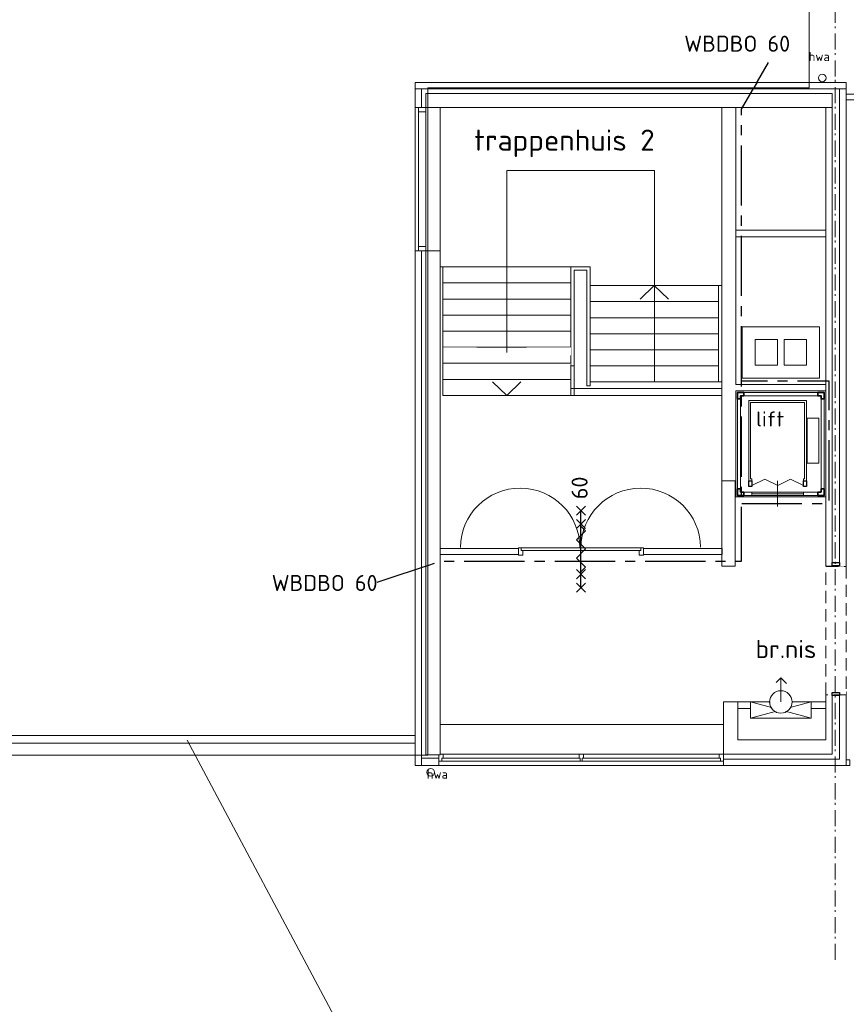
# Model space of a CAD drawing. Header units: millimetres. Extents: x -126050 to 29524, y -41406 to 36511.
# Tile 6 of 14: x -89625 to -76768, y -12340 to 2982. Entities that reach past the tile are written whole.
import ezdxf

# ---------------------------------------------------------------- set-up
doc = ezdxf.new("R2010")
doc.units = ezdxf.units.MM
doc.header["$LTSCALE"] = 100
for name, pattern in [('B0202', [28.125, 18.75, -3.125, 3.125, -3.125]), ('HIDDEN', [9.525, 6.35, -3.175]), ('STYLE_06', [0.416656, 0.25, -0.083313, 0.027771, -0.055573])]:
    doc.linetypes.add(name, pattern=pattern)
for name, color, linetype in [('AL65_BEVEILIGING', 1, 'Continuous'), ('AT1A_TEKST', 2, 'Continuous'), ('br.compartimentering', 4, 'B0202')]:
    doc.layers.add(name, color=color, linetype=linetype)
doc.layers.add('None', color=7, linetype='Continuous', lineweight=5)
doc.styles.add('03_100', font='isocpeur.ttf')
doc.styles.add('Tekton Plus Regular', font='isocpeur.ttf')

# ---------------------------------------------------------------- blocks, each defined once
blk = doc.blocks.new('Group-58')
at = {"color": 8, "linetype": 'Continuous', "lineweight": 5}
blk.add_wipeout([(-7325.5, -5396.7), (-7265.5, -5396.7), (-7265.5, -5486.7), (-7325.5, -5486.7)], dxfattribs=at).dxf.layer = 'None'
at = {"layer": 'None', "color": 8, "linetype": 'Continuous', "lineweight": 5}
blk.add_lwpolyline([(-7325.5, -5396.7), (-7265.5, -5396.7), (-7265.5, -5486.7), (-7325.5, -5486.7)], close=True, dxfattribs=at)
blk = doc.blocks.new('Group-73')
at = {"layer": 'None', "color": 8, "linetype": 'Continuous', "lineweight": 5}
for q in [(-10528.5, 1772.3), (-10087.5, 1772.3)]:
    blk.add_line((-10308.5, 1983.3), q, dxfattribs=at)
blk = doc.blocks.new('Group-74')
at = {"layer": 'None', "color": 8, "linetype": 'Continuous', "lineweight": 5}
for q in [(-12823.5, 485.3), (-12382.5, 485.3)]:
    blk.add_line((-12603.5, 273.3), q, dxfattribs=at)
blk = doc.blocks.new('Group-75')
at = {"color": 8, "linetype": 'Continuous', "lineweight": 5}
blk.add_wipeout([(-13660.5, -4846.7), (-9230.5, -4846.7), (-9230.5, -5486.7), (-13660.5, -5486.7)], dxfattribs=at).dxf.layer = 'None'
at = {"layer": 'None', "color": 8, "linetype": 'Continuous', "lineweight": 5}
blk.add_lwpolyline([(-13660.5, -4846.7), (-9230.5, -4846.7), (-9230.5, -5486.7), (-13660.5, -5486.7)], close=True, dxfattribs=at)
at = {"color": 8, "linetype": 'Continuous', "lineweight": 5}
blk.add_wipeout([(-13660.5, -5306.7), (-9230.5, -5306.7), (-9230.5, -5420.7), (-13660.5, -5420.7)], dxfattribs=at).dxf.layer = 'None'
at = {"layer": 'None', "color": 8, "linetype": 'Continuous', "lineweight": 5}
blk.add_lwpolyline([(-13660.5, -5306.7), (-9230.5, -5306.7), (-9230.5, -5420.7), (-13660.5, -5420.7)], close=True, dxfattribs=at)
at = {"color": 8, "linetype": 'Continuous', "lineweight": 5}
for points in [[(-13660.5, -5420.7), (-13660.5, -5306.7), (-13592.5, -5306.7), (-13592.5, -5370.7), (-13613.5, -5370.7), (-13613.5, -5420.7)], [(-11459.5, -5420.7), (-11431.5, -5420.7), (-11431.5, -5370.7), (-11411.5, -5370.7), (-11411.5, -5306.7), (-11479.5, -5306.7), (-11479.5, -5370.7), (-11459.5, -5370.7)], [(-9230.5, -5420.7), (-9230.5, -5306.7), (-9298.5, -5306.7), (-9298.5, -5370.7), (-9277.5, -5370.7), (-9277.5, -5420.7)]]:
    blk.add_wipeout(points, dxfattribs=at).dxf.layer = 'None'
at = {"layer": 'None', "color": 8, "linetype": 'Continuous', "lineweight": 5}
for p, q in [((-11479.5, -5370.7), (-13592.5, -5370.7)), ((-9298.5, -5370.7), (-11411.5, -5370.7))]:
    blk.add_line(p, q, dxfattribs=at)
for points in [[(-13660.5, -5420.7), (-13660.5, -5306.7), (-13592.5, -5306.7), (-13592.5, -5370.7), (-13613.5, -5370.7), (-13613.5, -5420.7)], [(-11459.5, -5420.7), (-11431.5, -5420.7), (-11431.5, -5370.7), (-11411.5, -5370.7), (-11411.5, -5306.7), (-11479.5, -5306.7), (-11479.5, -5370.7), (-11459.5, -5370.7)], [(-9230.5, -5420.7), (-9230.5, -5306.7), (-9298.5, -5306.7), (-9298.5, -5370.7), (-9277.5, -5370.7), (-9277.5, -5420.7)]]:
    blk.add_lwpolyline(points, close=True, dxfattribs=at)
blk = doc.blocks.new('Group-76')
at = {"color": 8, "linetype": 'Continuous', "lineweight": 5}
blk.add_wipeout([(-14030.5, 4753.3), (-13640.5, 4753.3), (-13640.5, 2523.3), (-14030.5, 2523.3)], dxfattribs=at).dxf.layer = 'None'
at = {"layer": 'None', "color": 8, "linetype": 'Continuous', "lineweight": 5}
blk.add_lwpolyline([(-14030.5, 4753.3), (-13640.5, 4753.3), (-13640.5, 2523.3), (-14030.5, 2523.3)], close=True, dxfattribs=at)
at = {"color": 8, "linetype": 'Continuous', "lineweight": 5}
blk.add_wipeout([(-13974.5, 4753.3), (-13860.5, 4753.3), (-13860.5, 2523.3), (-13974.5, 2523.3)], dxfattribs=at).dxf.layer = 'None'
at = {"layer": 'None', "color": 8, "linetype": 'Continuous', "lineweight": 5}
blk.add_lwpolyline([(-13974.5, 4753.3), (-13860.5, 4753.3), (-13860.5, 2523.3), (-13974.5, 2523.3)], close=True, dxfattribs=at)
at = {"color": 8, "linetype": 'Continuous', "lineweight": 5}
for points in [[(-13974.5, 4753.3), (-13860.5, 4753.3), (-13860.5, 4686.3), (-13974.5, 4686.3)], [(-13974.5, 2590.3), (-13860.5, 2590.3), (-13860.5, 2523.3), (-13974.5, 2523.3)]]:
    blk.add_wipeout(points, dxfattribs=at).dxf.layer = 'None'
at = {"layer": 'None', "color": 8, "linetype": 'Continuous', "lineweight": 5}
for points in [[(-13974.5, 4753.3), (-13860.5, 4753.3), (-13860.5, 4686.3), (-13974.5, 4686.3)], [(-13974.5, 2590.3), (-13860.5, 2590.3), (-13860.5, 2523.3), (-13974.5, 2523.3)]]:
    blk.add_lwpolyline(points, close=True, dxfattribs=at)
blk = doc.blocks.new('Group-77')
at = {"layer": 'None', "color": 8, "insert": (-7908, 5617), "char_height": 279.98, "attachment_point": 1, "line_spacing_factor": 0.979769, "style": 'Tekton Plus Regular'}
blk.add_mtext('{\\H0.5036x;\\lhwa}', dxfattribs=at)
at = {"color": 8, "linetype": 'Continuous', "lineweight": 5}
blk.add_wipeout([(-7654, 5256), (-7637, 5214), (-7656, 5172), (-7698, 5156), (-7740, 5174), (-7756, 5217), (-7738, 5258), (-7695, 5275)], dxfattribs=at).dxf.layer = 'None'
at = {"layer": 'None', "color": 8, "linetype": 'Continuous', "lineweight": 5}
blk.add_circle((-7696, 5215), 59.4, dxfattribs=at)
blk = doc.blocks.new('Group-91')
at = {"layer": 'None', "color": 8, "linetype": 'Continuous', "lineweight": 5}
for q in [(-8414, -4196), (-8252, -4211)]:
    blk.add_line((-8340, -4122), q, dxfattribs=at)
at = {"layer": 'None', "color": 8, "insert": (-8732, -3532), "char_height": 279.32, "attachment_point": 1, "line_spacing_factor": 0.981329, "style": 'Tekton Plus Regular'}
blk.add_mtext('{\\H1.007x;\\lbr.nis}', dxfattribs=at)
at = {"color": 8, "linetype": 'Continuous', "lineweight": 5}
blk.add_wipeout([(-8810, -4497), (-7870, -4497), (-7870, -4747), (-8810, -4747)], dxfattribs=at).dxf.layer = 'None'
at = {"layer": 'None', "color": 8, "linetype": 'Continuous', "lineweight": 5}
for p, q in [((-7870, -4497), (-8810, -4747)), ((-7870, -4747), (-8810, -4497))]:
    blk.add_line(p, q, dxfattribs=at)
blk.add_lwpolyline([(-8810, -4497), (-7870, -4497), (-7870, -4747), (-8810, -4747)], close=True, dxfattribs=at)
at = {"color": 8, "linetype": 'Continuous', "lineweight": 5}
blk.add_wipeout([(-8358, -4323), (-8230, -4361), (-8166, -4479), (-8205, -4607), (-8322, -4671), (-8451, -4632), (-8514, -4515), (-8476, -4386)], dxfattribs=at).dxf.layer = 'None'
at = {"layer": 'None', "color": 8, "linetype": 'Continuous', "lineweight": 5}
blk.add_line((-8340, -4497), (-8340, -4122), dxfattribs=at)
blk.add_circle((-8340, -4497), 175, dxfattribs=at)
blk = doc.blocks.new('Group-104')
at = {"layer": 'None', "color": 8, "linetype": 'Continuous', "lineweight": 5}
for p, q in [((-8789.5, -1128.7), (-8589.5, -1028.7)), ((-8389.5, -1128.7), (-8589.5, -1028.7)), ((-8389.5, -1128.7), (-8189.5, -1028.7)), ((-7989.5, -1128.7), (-8189.5, -1028.7))]:
    blk.add_line(p, q, dxfattribs=at)
blk = doc.blocks.new('Group-105')
at = {"layer": 'None', "color": 8, "linetype": 'Continuous', "lineweight": 5}
for p, q in [((-8390.5, -1456.7), (-8390.5, -1056.7)), ((-8790.5, -1256.7), (-7990.5, -1256.7))]:
    blk.add_line(p, q, dxfattribs=at)
at = {"layer": 'None', "color": 140, "linetype": 'Continuous', "lineweight": 15, "flags": 128}
for points in [[(-9015.5, 318.3), (-9015.5, -1281.7), (-7665.5, -1281.7), (-7665.5, 318.3)], [(-7715.5, 268.3), (-7715.5, -1231.7), (-8965.5, -1231.7), (-8965.5, 268.3)]]:
    blk.add_lwpolyline(points, close=True, dxfattribs=at)
at = {"layer": 'None', "color": 1, "linetype": 'Continuous', "lineweight": 35}
for points in [[(-8915.5, 268.3), (-8965.5, 268.3), (-8965.5, 218.3), (-9015.5, 218.3), (-9015.5, 268.3), (-9015.5, 318.3), (-8965.5, 318.3), (-8915.5, 318.3)], [(-7765.5, 268.3), (-7715.5, 268.3), (-7715.5, 218.3), (-7665.5, 218.3), (-7665.5, 268.3), (-7665.5, 318.3), (-7715.5, 318.3), (-7765.5, 318.3)], [(-8915.5, -1231.7), (-8965.5, -1231.7), (-8965.5, -1181.7), (-9015.5, -1181.7), (-9015.5, -1231.7), (-9015.5, -1281.7), (-8965.5, -1281.7), (-8915.5, -1281.7)], [(-7765.5, -1231.7), (-7715.5, -1231.7), (-7715.5, -1181.7), (-7665.5, -1181.7), (-7665.5, -1231.7), (-7665.5, -1281.7), (-7715.5, -1281.7), (-7765.5, -1281.7)]]:
    blk.add_lwpolyline(points, close=True, dxfattribs=at)
at = {"layer": 'None', "color": 140, "linetype": 'Continuous', "lineweight": 15}
for points in [[(-7940.5, 193.3), (-8840.5, 193.3), (-8840.5, -1056.7), (-8790.5, -1056.7), (-8790.5, -1026.7), (-8810.5, -1026.7), (-8810.5, 163.3), (-7970.5, 163.3), (-7970.5, -1026.7), (-7990.5, -1026.7), (-7990.5, -1056.7), (-7940.5, -1056.7)], [(-7930.5, -81.7), (-7750.5, -81.7), (-7750.5, -781.7), (-7930.5, -781.7)], [(-8790.5, -1231.7), (-7990.5, -1231.7), (-7990.5, -1281.7), (-8790.5, -1281.7)]]:
    blk.add_lwpolyline(points, close=True, dxfattribs=at)
at = {"layer": 'None', "color": 92, "linetype": 'Continuous', "lineweight": 25}
for points in [[(-8840.5, -1056.7), (-8790.5, -1056.7), (-8790.5, -1141.7), (-8840.5, -1141.7)], [(-7990.5, -1056.7), (-7940.5, -1056.7), (-7940.5, -1141.7), (-7990.5, -1141.7)]]:
    blk.add_lwpolyline(points, close=True, dxfattribs=at)
at = {"layer": 'None', "color": 7}
blk.add_blockref('Group-104', (0, 0), dxfattribs=at)
at = {"layer": 'None', "color": 1, "insert": (-8726.5, 24.2), "char_height": 234.76, "attachment_point": 1, "line_spacing_factor": 0.980392, "style": 'Tekton Plus Regular'}
blk.add_mtext('lift', dxfattribs=at)
blk = doc.blocks.new('60min br.w.')
at = {"layer": 'AL65_BEVEILIGING'}
for p, q in [((-671, 71), (-529, -71)), ((-671, -71), (-529, 71)), ((-600, 0), (600, 0)), ((-461, 71), (-319, -71)), ((-461, -71), (-319, 71)), ((319, -71), (461, 71)), ((319, 71), (461, -71)), ((529, -71), (671, 71)), ((529, 71), (671, -71))]:
    blk.add_line(p, q, dxfattribs=at)
blk.add_lwpolyline([(-351, 0), (-280, -71), (-139, 71), (3, -71), (144, 71), (286, -71), (356, 0)], dxfattribs=at)
at = {"layer": 'AL65_BEVEILIGING', "style": '03_100'}
blk.add_text('60', height=250, dxfattribs=at).set_placement((777, -104))

msp = doc.modelspace()

# ---------------------------------------------------------------- linework, layer by layer
at = {"layer": 'None', "color": 8, "linetype": 'Continuous', "lineweight": 5}
for p, q in [((-79754, 638), (-82050, 638)), ((-77086, -3385), (-77086, -4570))]:
    msp.add_line(p, q, dxfattribs=at)
at = {"layer": 'None', "color": 140, "linetype": 'Continuous', "lineweight": 15}
msp.add_lwpolyline([(-79924, -5245), (-79924, -5245), (-79734, -5245), (-78979, -5245), (-78701, -5245), (-78701, -5342), (-79734, -5342), (-79924, -5342), (-79924, -5342)], close=True, dxfattribs=at)

# ---------------------------------------------------------------- block references
at = {"layer": 'None', "color": 7}
for name in ['Group-75', 'Group-58']:
    msp.add_blockref(name, (-69446, -3138), dxfattribs=at)

# ---------------------------------------------------------------- texts
at = {"layer": 'AT1A_TEKST', "style": '03_100'}
for p in [(-79289, 2484), (-85706, -5908)]:
    msp.add_text('WBDBO 60', height=250, dxfattribs=at).set_placement(p)

# ---------------------------------------------------------------- wipeouts: each hides what was drawn before it
at = {"color": 8, "linetype": 'Continuous', "lineweight": 5}
for points in [[(-76772, 1825), (-27908, 1825), (-27908, 1735), (-76772, 1735)], [(-83046, -865), (-81052, -865), (-81052, -1115), (-83046, -1115)], [(-78756, -1155), (-78706, -1155), (-78706, -2655), (-78756, -2655)], [(-77186, -1795), (-77186, -2595), (-77561, -2595), (-77561, -2395), (-77386, -2395), (-77386, -1995), (-77561, -1995), (-77561, -1795)], [(-78486, -7635), (-77086, -7635), (-77086, -7735), (-78486, -7735)], [(-90535, -8155), (-83476, -8155), (-83476, -8275), (-90535, -8275)]]:
    msp.add_wipeout(points, dxfattribs=at).dxf.layer = 'None'
at = {"color": 1, "linetype": 'Continuous', "lineweight": 35}
msp.add_wipeout([(-82556, 820), (-79770, 820), (-79770, 1354), (-82556, 1354)], dxfattribs=at).dxf.layer = 'None'
at = {"color": 140, "linetype": 'Continuous', "lineweight": 15}
msp.add_wipeout([(-78486, -295), (-77086, -295), (-77086, -395), (-78486, -395)], dxfattribs=at).dxf.layer = 'None'

# ---------------------------------------------------------------- next in the draw order: linework, layer by layer
at = {"layer": 'None', "color": 8, "linetype": 'Continuous', "lineweight": 5}
for points in [[(-76772, 1825), (-27908, 1825), (-27908, 1735), (-76772, 1735)], [(-83046, -865), (-81052, -865), (-81052, -1115), (-83046, -1115)], [(-78756, -1155), (-78706, -1155), (-78706, -2655), (-78756, -2655)], [(-78456, -7635), (-77086, -7635), (-77086, -7735), (-78456, -7735)], [(-90535, -8155), (-83476, -8155), (-83476, -8275), (-90535, -8275)]]:
    msp.add_lwpolyline(points, close=True, dxfattribs=at)
at = {"layer": 'None', "color": 140, "linetype": 'Continuous', "lineweight": 15}
msp.add_lwpolyline([(-78486, -295), (-77086, -295), (-77086, -395), (-78486, -395)], close=True, dxfattribs=at)

# ---------------------------------------------------------------- next in the draw order: texts
at = {"layer": 'None', "color": 1, "insert": (-82556, 1273), "char_height": 329.19, "attachment_point": 1, "line_spacing_factor": 0.978292, "style": 'Tekton Plus Regular'}
msp.add_mtext('trappenhuis 2', dxfattribs=at)

# ---------------------------------------------------------------- next in the draw order: wipeouts: each hides what was drawn before it
at = {"color": 8, "linetype": 'Continuous', "lineweight": 5}
msp.add_wipeout([(-77561, -1795), (-77561, -1995), (-77736, -1995), (-77736, -2395), (-77561, -2395), (-77561, -2595), (-78011, -2595), (-78011, -2395), (-77836, -2395), (-77836, -1995), (-78011, -1995), (-78011, -1795)], dxfattribs=at).dxf.layer = 'None'

# ---------------------------------------------------------------- next in the draw order: linework, layer by layer
at = {"layer": 'None', "color": 8, "linetype": 'Continuous', "lineweight": 5, "flags": 128}
msp.add_lwpolyline([(-77386, -2395), (-77386, -1995), (-77736, -1995), (-77736, -2395)], close=True, dxfattribs=at)

# ---------------------------------------------------------------- next in the draw order: wipeouts: each hides what was drawn before it
at = {"color": 140, "linetype": 'Continuous', "lineweight": 15}
for points in [[(-76872, -5076), (-76872, -5335), (-76872, -5525), (-76772, -5525), (-76772, -5335), (-76772, -5076), (-76772, 296), (-76772, 346), (-76772, 1413), (-76772, 1451), (-76772, 1905), (-76872, 1905), (-76872, 1451), (-76872, 1413), (-76872, 346), (-76872, 296)], [(-77086, -7625), (-77086, -8225), (-78286, -8225), (-78316, -8225), (-78456, -8225), (-78456, -7635), (-78676, -7635), (-78676, -8225), (-78676, -8445), (-78316, -8445), (-78286, -8445), (-77086, -8445), (-76986, -8445), (-76986, -7625), (-76986, -7525), (-76986, -7475), (-77086, -7475), (-77086, -7525)]]:
    msp.add_wipeout(points, dxfattribs=at).dxf.layer = 'None'
at = {"color": 8, "linetype": 'Continuous', "lineweight": 5}
for points in [[(-83046, -1115), (-81052, -1115), (-81052, -1365), (-83046, -1365)], [(-80752, -1155), (-78756, -1155), (-78756, -1405), (-80752, -1405)], [(-78011, -1795), (-78011, -1995), (-78186, -1995), (-78186, -2395), (-78011, -2395), (-78011, -2595), (-78386, -2595), (-78386, -1795)]]:
    msp.add_wipeout(points, dxfattribs=at).dxf.layer = 'None'

# ---------------------------------------------------------------- next in the draw order: linework, layer by layer
at = {"layer": 'None', "color": 140, "linetype": 'Continuous', "lineweight": 15}
for points in [[(-76872, -5076), (-76872, -5335), (-76872, -5525), (-76772, -5525), (-76772, -5335), (-76772, -5076), (-76772, 296), (-76772, 346), (-76772, 1413), (-76772, 1451), (-76772, 1905), (-76872, 1905), (-76872, 1451), (-76872, 1413), (-76872, 346), (-76872, 296)], [(-77086, -7625), (-77086, -8225), (-78286, -8225), (-78316, -8225), (-78456, -8225), (-78456, -7635), (-78676, -7635), (-78676, -8225), (-78676, -8445), (-78316, -8445), (-78286, -8445), (-77086, -8445), (-76986, -8445), (-76986, -7625), (-76986, -7525), (-76986, -7475), (-77086, -7475), (-77086, -7525)]]:
    msp.add_lwpolyline(points, close=True, dxfattribs=at)
at = {"layer": 'None', "color": 8, "linetype": 'Continuous', "lineweight": 5}
for points in [[(-83046, -1115), (-81052, -1115), (-81052, -1365), (-83046, -1365)], [(-80752, -1155), (-78756, -1155), (-78756, -1405), (-80752, -1405)]]:
    msp.add_lwpolyline(points, close=True, dxfattribs=at)
at = {"layer": 'None', "color": 8, "linetype": 'Continuous', "lineweight": 5, "flags": 128}
for points in [[(-78386, -2595), (-78386, -1795), (-77186, -1795), (-77186, -2595)], [(-78186, -2395), (-77836, -2395), (-77836, -1995), (-78186, -1995)]]:
    msp.add_lwpolyline(points, close=True, dxfattribs=at)

# ---------------------------------------------------------------- next in the draw order: wipeouts: each hides what was drawn before it
at = {"color": 8, "linetype": 'Continuous', "lineweight": 5}
for points in [[(-83046, -1365), (-81052, -1365), (-81052, -1615), (-83046, -1615)], [(-80752, -1405), (-78756, -1405), (-78756, -1655), (-80752, -1655)]]:
    msp.add_wipeout(points, dxfattribs=at).dxf.layer = 'None'
at = {"color": 140, "linetype": 'Continuous', "lineweight": 15}
msp.add_wipeout([(-76872, -8625), (-76772, -8625), (-76772, -8525), (-76772, -7625), (-76772, -7525), (-76772, -7475), (-76872, -7475), (-76872, -7525), (-76872, -7625), (-76872, -8525), (-78286, -8525), (-78676, -8525), (-78676, -8625), (-78286, -8625)], dxfattribs=at).dxf.layer = 'None'

# ---------------------------------------------------------------- next in the draw order: linework, layer by layer
at = {"layer": 'None', "color": 8, "linetype": 'Continuous', "lineweight": 5}
for points in [[(-83046, -1365), (-81052, -1365), (-81052, -1615), (-83046, -1615)], [(-80752, -1405), (-78756, -1405), (-78756, -1655), (-80752, -1655)]]:
    msp.add_lwpolyline(points, close=True, dxfattribs=at)
at = {"layer": 'None', "color": 140, "linetype": 'Continuous', "lineweight": 15}
msp.add_lwpolyline([(-76872, -8625), (-76772, -8625), (-76772, -8525), (-76772, -7625), (-76772, -7525), (-76772, -7475), (-76872, -7475), (-76872, -7525), (-76872, -7625), (-76872, -8525), (-78286, -8525), (-78676, -8525), (-78676, -8625), (-78286, -8625)], close=True, dxfattribs=at)

# ---------------------------------------------------------------- next in the draw order: block references
at = {"layer": 'None', "color": 7}
msp.add_blockref('Group-73', (-69446, -3138), dxfattribs=at)

# ---------------------------------------------------------------- next in the draw order: block references
msp.add_blockref('Group-91', (-69446, -3138), dxfattribs=at)

# ---------------------------------------------------------------- next in the draw order: wipeouts: each hides what was drawn before it
at = {"color": 8, "linetype": 'Continuous', "lineweight": 5}
for points in [[(-83046, -1615), (-81052, -1615), (-81052, -1865), (-83046, -1865)], [(-80752, -1655), (-78756, -1655), (-78756, -1905), (-80752, -1905)]]:
    msp.add_wipeout(points, dxfattribs=at).dxf.layer = 'None'

# ---------------------------------------------------------------- next in the draw order: linework, layer by layer
at = {"layer": 'None', "color": 8, "linetype": 'Continuous', "lineweight": 5}
for points in [[(-83046, -1615), (-81052, -1615), (-81052, -1865), (-83046, -1865)], [(-80752, -1655), (-78756, -1655), (-78756, -1905), (-80752, -1905)]]:
    msp.add_lwpolyline(points, close=True, dxfattribs=at)

# ---------------------------------------------------------------- next in the draw order: wipeouts: each hides what was drawn before it
at = {"color": 8, "linetype": 'Continuous', "lineweight": 5}
for points in [[(-83096, -2847), (-83096, -865), (-83046, -865), (-83046, -2865)], [(-80752, -1905), (-78756, -1905), (-78756, -2155), (-80752, -2155)]]:
    msp.add_wipeout(points, dxfattribs=at).dxf.layer = 'None'

# ---------------------------------------------------------------- next in the draw order: linework, layer by layer
at = {"layer": 'None', "color": 8, "linetype": 'Continuous', "lineweight": 5}
msp.add_lwpolyline([(-83096, -2847), (-83096, -865), (-83046, -865), (-83046, -2865)], dxfattribs=at)
msp.add_lwpolyline([(-80752, -1905), (-78756, -1905), (-78756, -2155), (-80752, -2155)], close=True, dxfattribs=at)

# ---------------------------------------------------------------- next in the draw order: wipeouts: each hides what was drawn before it
at = {"color": 8, "linetype": 'Continuous', "lineweight": 5}
for points in [[(-83046, -1889), (-83046, -1865), (-81052, -1865), (-81052, -2115), (-81764, -2115)], [(-80752, -2155), (-78756, -2155), (-78756, -2405), (-80752, -2405)]]:
    msp.add_wipeout(points, dxfattribs=at).dxf.layer = 'None'

# ---------------------------------------------------------------- next in the draw order: linework, layer by layer
at = {"layer": 'None', "color": 8, "linetype": 'Continuous', "lineweight": 5}
msp.add_line((-82050, 638), (-82050, -2865), dxfattribs=at)
msp.add_lwpolyline([(-83046, -1889), (-83046, -1865), (-81052, -1865), (-81052, -2115), (-83046, -2115)], dxfattribs=at)
msp.add_lwpolyline([(-80752, -2155), (-78756, -2155), (-78756, -2405), (-80752, -2405)], close=True, dxfattribs=at)

# ---------------------------------------------------------------- next in the draw order: wipeouts: each hides what was drawn before it
at = {"color": 8, "linetype": 'Continuous', "lineweight": 5}
for points in [[(-81764, -2115), (-81052, -2115), (-81052, -2240)], [(-80752, -2405), (-78756, -2405), (-78756, -2655), (-80752, -2655)]]:
    msp.add_wipeout(points, dxfattribs=at).dxf.layer = 'None'

# ---------------------------------------------------------------- next in the draw order: linework, layer by layer
at = {"layer": 'None', "color": 8, "linetype": 'Continuous', "lineweight": 5}
msp.add_line((-79754, -2655), (-79754, 638), dxfattribs=at)
msp.add_lwpolyline([(-80752, -2405), (-78756, -2405), (-78756, -2655), (-80752, -2655)], close=True, dxfattribs=at)

# ---------------------------------------------------------------- next in the draw order: wipeouts: each hides what was drawn before it
at = {"color": 140, "linetype": 'Continuous', "lineweight": 15}
msp.add_wipeout([(-78706, 1615), (-78486, 1615), (-78486, 506), (-78486, 405), (-78486, -2695), (-77086, -2695), (-77086, -2795), (-78486, -2795), (-78486, -3680), (-78486, -3975), (-78486, -4195), (-78706, -4195), (-78706, -3975), (-78706, 405), (-78706, 506)], dxfattribs=at).dxf.layer = 'None'
at = {"color": 8, "linetype": 'Continuous', "lineweight": 5}
msp.add_wipeout([(-80802, -915), (-80802, -2715), (-80752, -2715), (-80752, -915), (-80752, -865), (-81052, -865), (-81052, -915), (-81052, -2290), (-81002, -2298), (-81002, -915)], dxfattribs=at).dxf.layer = 'None'

# ---------------------------------------------------------------- next in the draw order: linework, layer by layer
at = {"layer": 'None', "color": 140, "linetype": 'Continuous', "lineweight": 15}
for points in [[(-78706, 1615), (-78486, 1615), (-78486, 506), (-78486, 405), (-78486, -2695), (-77086, -2695), (-77086, -2795), (-78486, -2795), (-78486, -3680), (-78486, -3975), (-78486, -4195), (-78706, -4195), (-78706, -3975), (-78706, 405), (-78706, 506)], [(-78706, -4195), (-78496, -4195), (-78496, -5524), (-78706, -5524)]]:
    msp.add_lwpolyline(points, close=True, dxfattribs=at)
at = {"layer": 'None', "color": 8, "linetype": 'Continuous', "lineweight": 5, "flags": 128}
for points in [[(-80802, -915), (-80802, -2715), (-80752, -2715), (-80752, -915), (-80752, -865), (-81052, -865), (-81052, -915), (-81052, -2405)], [(-81002, -2405), (-81002, -915), (-80802, -915)]]:
    msp.add_lwpolyline(points, dxfattribs=at)

# ---------------------------------------------------------------- next in the draw order: wipeouts: each hides what was drawn before it
at = {"color": 140, "linetype": 'Continuous', "lineweight": 15}
msp.add_wipeout([(-76988, 1835), (-83020, 1835), (-83306, 1835), (-83306, 1615), (-83030, 1615), (-83020, 1615), (-82624, 1615), (-81796, 1615), (-78686, 1615), (-78468, 1615), (-77704, 1615), (-77570, 1615), (-77086, 1615), (-76988, 1615)], dxfattribs=at).dxf.layer = 'None'
at = {"color": 8, "linetype": 'Continuous', "lineweight": 5}
for points in [[(-81764, -2115), (-81052, -2115), (-81052, -2240)], [(-81002, -2405), (-81052, -2405), (-81052, -2865), (-81002, -2865)]]:
    msp.add_wipeout(points, dxfattribs=at).dxf.layer = 'None'

# ---------------------------------------------------------------- next in the draw order: linework, layer by layer
at = {"layer": 'None', "color": 140, "linetype": 'Continuous', "lineweight": 15}
msp.add_lwpolyline([(-76988, 1835), (-83020, 1835), (-83306, 1835), (-83306, 1615), (-83030, 1615), (-83020, 1615), (-82624, 1615), (-81796, 1615), (-78686, 1615), (-78468, 1615), (-77704, 1615), (-77570, 1615), (-77086, 1615), (-76988, 1615)], close=True, dxfattribs=at)
at = {"layer": 'None', "color": 8, "linetype": 'Continuous', "lineweight": 5}
msp.add_lwpolyline([(-81002, -2405), (-81052, -2405), (-81052, -2865), (-81002, -2865)], close=True, dxfattribs=at)

# ---------------------------------------------------------------- next in the draw order: wipeouts: each hides what was drawn before it
at = {"color": 140, "linetype": 'Continuous', "lineweight": 15}
for points in [[(-76772, 1905), (-76772, 2005), (-83368, 2005), (-83454, 2005), (-83476, 2005), (-83476, 1905), (-83368, 1905), (-83168, 1905)], [(-76986, 1615), (-77086, 1615), (-77086, 1345), (-77086, 1306), (-77086, 1041), (-77086, 256), (-77086, 207), (-77086, -2514), (-77086, -2612), (-77086, -3191), (-77086, -3769), (-77086, -3985), (-77086, -4353), (-77086, -5083), (-77086, -5338), (-77086, -5524), (-76986, -5524), (-76986, -5338), (-76986, -5083), (-76986, 207), (-76986, 256), (-76986, 1306), (-76986, 1345)]]:
    msp.add_wipeout(points, dxfattribs=at).dxf.layer = 'None'
at = {"color": 8, "linetype": 'Continuous', "lineweight": 5}
msp.add_wipeout([(-83046, -2115), (-83046, -2365), (-81114, -2365), (-82538, -2115)], dxfattribs=at).dxf.layer = 'None'

# ---------------------------------------------------------------- next in the draw order: linework, layer by layer
at = {"layer": 'br.compartimentering', "color": 4, "linetype": 'B0202', "ltscale": 0.5, "flags": 128}
msp.add_lwpolyline([(-78395, -4545), (-77036, -4545), (-77036, -2645), (-78393, -2643)], dxfattribs=at)
at = {"layer": 'None', "color": 140, "linetype": 'Continuous', "lineweight": 15}
for points in [[(-76772, 1905), (-76772, 2005), (-83368, 2005), (-83454, 2005), (-83476, 2005), (-83476, 1905), (-83368, 1905), (-83168, 1905)], [(-76986, 1615), (-77086, 1615), (-77086, 1345), (-77086, 1306), (-77086, 1041), (-77086, 256), (-77086, 207), (-77086, -2514), (-77086, -2612), (-77086, -3191), (-77086, -3769), (-77086, -3985), (-77086, -4353), (-77086, -5083), (-77086, -5338), (-77086, -5524), (-76986, -5524), (-76986, -5338), (-76986, -5083), (-76986, 207), (-76986, 256), (-76986, 1306), (-76986, 1345)]]:
    msp.add_lwpolyline(points, close=True, dxfattribs=at)
at = {"layer": 'None', "color": 8, "linetype": 'Continuous', "lineweight": 5}
msp.add_lwpolyline([(-78486, -2795), (-77086, -2795), (-77086, -4445), (-78486, -4445)], close=True, dxfattribs=at)

# ---------------------------------------------------------------- next in the draw order: block references
at = {"layer": 'None', "color": 7}
msp.add_blockref('Group-105', (-69446, -3138), dxfattribs=at)

# ---------------------------------------------------------------- next in the draw order: wipeouts: each hides what was drawn before it
at = {"color": 8, "linetype": 'Continuous', "lineweight": 5}
msp.add_wipeout([(-83046, -2365), (-81052, -2365), (-81052, -2615), (-83046, -2615)], dxfattribs=at).dxf.layer = 'None'

# ---------------------------------------------------------------- next in the draw order: linework, layer by layer
at = {"layer": 'None', "color": 8, "linetype": 'Continuous', "lineweight": 5}
msp.add_lwpolyline([(-81052, -2384), (-81052, -2615), (-83046, -2615), (-83046, -2365), (-81161, -2365)], dxfattribs=at)

# ---------------------------------------------------------------- next in the draw order: block references
at = {"layer": 'None', "color": 7}
msp.add_blockref('Group-77', (-69446, -3138), dxfattribs=at)

# ---------------------------------------------------------------- next in the draw order: wipeouts: each hides what was drawn before it
at = {"color": 8, "linetype": 'Continuous', "lineweight": 5}
msp.add_wipeout([(-77086, -5525), (-76772, -5525), (-76772, -7525), (-77086, -7525)], dxfattribs=at).dxf.layer = 'None'

# ---------------------------------------------------------------- next in the draw order: linework, layer by layer
at = {"layer": 'None', "color": 8, "linetype": 'STYLE_06', "lineweight": 5, "ltscale": 10}
msp.add_line((-76942, -11650), (-76942, 11050), dxfattribs=at)
at = {"layer": 'None', "color": 92, "linetype": 'Continuous', "lineweight": 25}
for points in [[(-76986, -5464), (-76872, -5464), (-76872, -5514), (-76986, -5514)], [(-76986, -7485), (-76872, -7485), (-76872, -7535), (-76986, -7535)]]:
    msp.add_lwpolyline(points, close=True, dxfattribs=at)
at = {"layer": 'None', "color": 8, "linetype": 'HIDDEN', "lineweight": 5, "ltscale": 0.3}
msp.add_lwpolyline([(-77086, -5525), (-76772, -5525), (-76772, -7525), (-77086, -7525)], close=True, dxfattribs=at)

# ---------------------------------------------------------------- next in the draw order: wipeouts: each hides what was drawn before it
at = {"color": 8, "linetype": 'Continuous', "lineweight": 5}
msp.add_wipeout([(-83046, -2615), (-81052, -2615), (-81052, -2865), (-83046, -2865)], dxfattribs=at).dxf.layer = 'None'

# ---------------------------------------------------------------- next in the draw order: linework, layer by layer
at = {"layer": 'None', "color": 8, "linetype": 'Continuous', "lineweight": 5}
for points in [[(-83046, -2615), (-81052, -2615), (-81052, -2865), (-83046, -2865)], [(-81052, -2759), (-78706, -2759), (-78706, -2865), (-81052, -2865)]]:
    msp.add_lwpolyline(points, close=True, dxfattribs=at)

# ---------------------------------------------------------------- next in the draw order: block references
at = {"layer": 'None', "color": 7}
msp.add_blockref('Group-74', (-69446, -3138), dxfattribs=at)

# ---------------------------------------------------------------- next in the draw order: wipeouts: each hides what was drawn before it
at = {"color": 140, "linetype": 'Continuous', "lineweight": 15}
msp.add_wipeout([(-83306, 1615), (-83086, 1615), (-83086, -8455), (-83306, -8455)], dxfattribs=at).dxf.layer = 'None'

# ---------------------------------------------------------------- next in the draw order: linework, layer by layer
at = {"layer": 'None', "color": 8, "linetype": 'Continuous', "lineweight": 5}
for p, q in [((-83046, -2115), (-83046, -2365)), ((-83046, -2365), (-81052, -2365)), ((-87018, -8230), (-80150, -21148))]:
    msp.add_line(p, q, dxfattribs=at)
at = {"layer": 'None', "color": 140, "linetype": 'Continuous', "lineweight": 15}
for points in [[(-83476, 1905), (-83376, 1905), (-83376, -8625), (-83476, -8625)], [(-83306, 1615), (-83086, 1615), (-83086, -8455), (-83306, -8455)], [(-81868, -5245), (-81869, -5245), (-82059, -5245), (-82810, -5245), (-83086, -5245), (-83086, -5342), (-82059, -5342), (-81869, -5342), (-81868, -5342)], [(-83376, -8507), (-83106, -8507), (-83106, -8625), (-83376, -8625)]]:
    msp.add_lwpolyline(points, close=True, dxfattribs=at)

# ---------------------------------------------------------------- next in the draw order: block references
at = {"layer": 'None', "color": 7}
msp.add_blockref('Group-76', (-69446, -3138), dxfattribs=at)

# ---------------------------------------------------------------- next in the draw order: wipeouts: each hides what was drawn before it
at = {"color": 255, "linetype": 'Continuous', "lineweight": 5}
msp.add_wipeout([(-81868, -5212), (-79924, -5212), (-79924, -5412), (-81868, -5412)], dxfattribs=at).dxf.layer = 'None'
at = {"color": 8, "linetype": 'Continuous', "lineweight": 5}
msp.add_wipeout([(-83276, -8770), (-83292, -8727), (-83272, -8685), (-83229, -8669), (-83188, -8688), (-83171, -8731), (-83190, -8773), (-83234, -8789)], dxfattribs=at).dxf.layer = 'None'

# ---------------------------------------------------------------- next in the draw order: linework, layer by layer
at = {"layer": 'None', "color": 8, "linetype": 'Continuous', "lineweight": 5}
msp.add_circle((-83232, -8729), 60.1, dxfattribs=at)

# ---------------------------------------------------------------- next in the draw order: texts
at = {"layer": 'None', "color": 8, "insert": (-83294, -8688), "char_height": 279.98, "attachment_point": 1, "line_spacing_factor": 0.979769, "style": 'Tekton Plus Regular'}
msp.add_mtext('{\\H0.5036x;\\lhwa}', dxfattribs=at)

# ---------------------------------------------------------------- next in the draw order: wipeouts: each hides what was drawn before it
at = {"color": 140, "linetype": 'Continuous', "lineweight": 15}
for points in [[(-81802, -5237), (-81868, -5237), (-81868, -5351), (-81802, -5351)], [(-79992, -5237), (-79924, -5237), (-79924, -5351), (-79992, -5351)]]:
    msp.add_wipeout(points, dxfattribs=at).dxf.layer = 'None'

# ---------------------------------------------------------------- next in the draw order: linework, layer by layer
at = {"layer": 'None', "color": 140, "linetype": 'Continuous', "lineweight": 15}
for points in [[(-81802, -5237), (-81868, -5237), (-81868, -5351), (-81802, -5351)], [(-79992, -5237), (-79924, -5237), (-79924, -5351), (-79992, -5351)]]:
    msp.add_lwpolyline(points, close=True, dxfattribs=at)

# ---------------------------------------------------------------- next in the draw order: wipeouts: each hides what was drawn before it
at = {"color": 140, "linetype": 'Continuous', "lineweight": 15}
msp.add_wipeout([(-80896, -5237), (-79966, -5237), (-79966, -5277), (-80896, -5277)], dxfattribs=at).dxf.layer = 'None'

# ---------------------------------------------------------------- next in the draw order: linework, layer by layer
at = {"layer": 'None', "color": 140, "linetype": 'Continuous', "lineweight": 15}
msp.add_lwpolyline([(-80896, -5237), (-79966, -5237), (-79966, -5277), (-80896, -5277)], close=True, dxfattribs=at)

# ---------------------------------------------------------------- next in the draw order: wipeouts: each hides what was drawn before it
at = {"color": 140, "linetype": 'Continuous', "lineweight": 15}
msp.add_wipeout([(-80896, -5237), (-81826, -5237), (-81826, -5277), (-80896, -5277)], dxfattribs=at).dxf.layer = 'None'

# ---------------------------------------------------------------- next in the draw order: linework, layer by layer
at = {"layer": 'br.compartimentering', "color": 4, "linetype": 'B0202', "ltscale": 0.5, "flags": 128}
msp.add_lwpolyline([(-84063, -5770), (-83070, -5442), (-78397, -5442), (-78397, 1589), (-77976, 2318)], dxfattribs=at)
at = {"layer": 'None', "color": 8, "linetype": 'Continuous', "lineweight": 5}
msp.add_lwpolyline([(-101505, -6364), (-101505, 18480), (-97785, 18480), (-97785, 31711), (-101505, 31711), (-101505, 36511), (-77345, 36511), (-77345, 3223), (-77345, 2033), (-77345, 1923), (-83276, 1923), (-83276, -8464), (-83575, -8464), (-90535, -8464), (-90535, -7090), (-90535, -6364)], close=True, dxfattribs=at)
at = {"layer": 'None', "color": 140, "linetype": 'Continuous', "lineweight": 15}
msp.add_lwpolyline([(-80896, -5237), (-81826, -5237), (-81826, -5277), (-80896, -5277)], close=True, dxfattribs=at)
for centre, start, end in [((-81841, -5237), 0, 179.5429), ((-79966, -5237), 0.5286, 180)]:
    msp.add_arc(centre, 930, start, end, dxfattribs=at)

# ---------------------------------------------------------------- next in the draw order: block references
at = {"layer": 'AL65_BEVEILIGING', "rotation": 90}
msp.add_blockref('60min br.w.', (-80896, -5257), dxfattribs=at)

doc.saveas('drawing.dxf')
